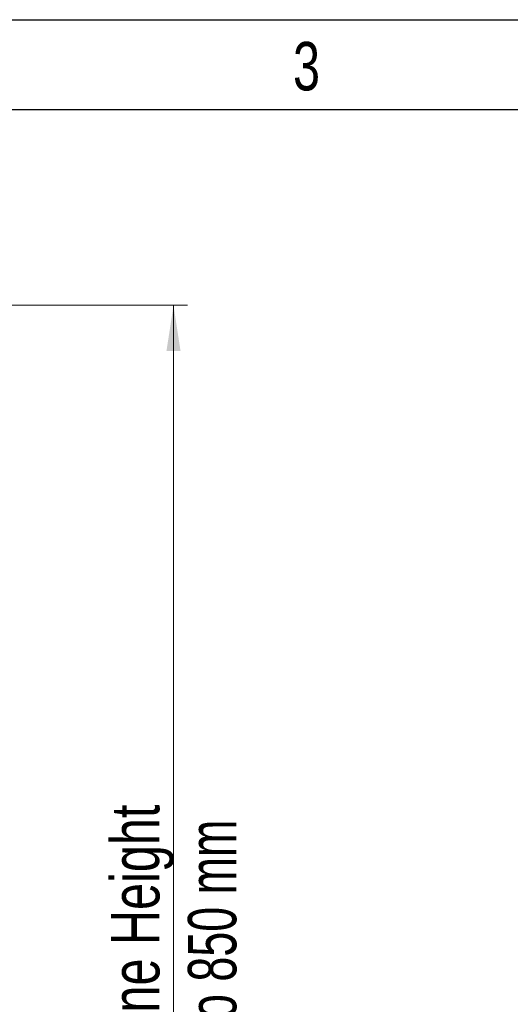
# Paper-space layout 'Specification Drawing' of a CAD drawing. Header units: millimetres. Extents: x 0 to 420, y 0 to 297.
# Tile 24 of 36: x 128 to 164, y 226 to 297. Entities that reach past the tile are written whole.
import ezdxf

# ---------------------------------------------------------------- set-up
doc = ezdxf.new("R2010")
doc.units = ezdxf.units.MM
doc.layers.add('BOARDER', color=7, linetype='Continuous', lineweight=25)
doc.layers.add('COMPONENT', color=7, linetype='Continuous')
doc.styles.add('SLDTEXTSTYLE1', font='TXT', dxfattribs={"width": 0.75})
doc.styles.add('SLDTEXTSTYLE4', font='TXT', dxfattribs={"width": 0.692308})
doc.dimstyles.new('SLDDIMSTYLE3', dxfattribs={"dimtxt": 3.5, "dimasz": 3.302, "dimexe": 0, "dimexo": 0.0625, "dimgap": 0.875, "dimtad": 1, "dimlfac": 9, "dimrnd": 1e-09, "dimzin": 12, "dimdsep": 46, "dimtxsty": 'SLDTEXTSTYLE1', "dimsah": 1, "dimcen": 0.09, "dimadec": 0, "dimazin": 3, "dimtfac": 1, "dimtofl": 0, "dimtmove": 0, "dimatfit": 3, "dimfxl": 1, "dimfrac": 2, "dimtolj": 1, "dimtzin": 12, "dimarcsym": 0})

# ---------------------------------------------------------------- blocks, each defined once
blk = doc.blocks.new('_D')
at = {"color": 7, "linetype": 'Continuous', "lineweight": 0}
for p, q in [((126.379, 276.361), (140.585, 276.361)), ((139.585, 276.361), (139.585, 184.916)), ((123.628, 184.916), (140.585, 184.916))]:
    blk.add_line(p, q, dxfattribs=at)
at = {"color": 7, "linetype": 'Continuous', "lineweight": 18}
for points in [[(139.585, 276.361), (139.077, 273.059), (140.093, 273.059)], [(139.585, 184.916), (140.093, 188.218), (139.077, 188.218)]]:
    blk.add_solid(points, dxfattribs=at)
at = {"color": 7, "linetype": 'Continuous', "lineweight": 18, "char_height": 3.5, "attachment_point": 1, "rotation": 90}
for s, insert, style in [('Machine Height', (135.068, 215.89), 'SLDTEXTSTYLE1'), ('820 to 850 mm', (140.624, 217.58), 'SLDTEXTSTYLE4')]:
    blk.add_mtext(s, dxfattribs=dict(at, insert=insert, style=style))

psp = doc.layouts.new('Specification Drawing')

# ---------------------------------------------------------------- linework, layer by layer
at = {"layer": 'COMPONENT'}
for p, q in [((0, 297), (420, 297)), ((6.5, 290.5), (413.5, 290.5))]:
    psp.add_line(p, q, dxfattribs=at)

# ---------------------------------------------------------------- texts
at = {"layer": 'BOARDER', "insert": (149.192, 295.3934), "char_height": 3.5, "attachment_point": 2, "style": 'SLDTEXTSTYLE1'}
psp.add_mtext('3', dxfattribs=at)

# ---------------------------------------------------------------- dimensions: what is measured, and where the dimension line sits
at = {"color": 7, "linetype": 'Continuous', "lineweight": 18}
dim = psp.add_linear_dim(base=(145.1358, 184.9161), p1=(125.3792, 276.3605), p2=(122.6279, 184.9161), angle=90, text='Machine Height', dimstyle='SLDDIMSTYLE3', dxfattribs=at)
dim.commit()
dim.dimension.update_dxf_attribs({"geometry": '_D', "text_midpoint": (145.1358, 233.9714), "dimtype": 160})

doc.saveas('drawing.dxf')
